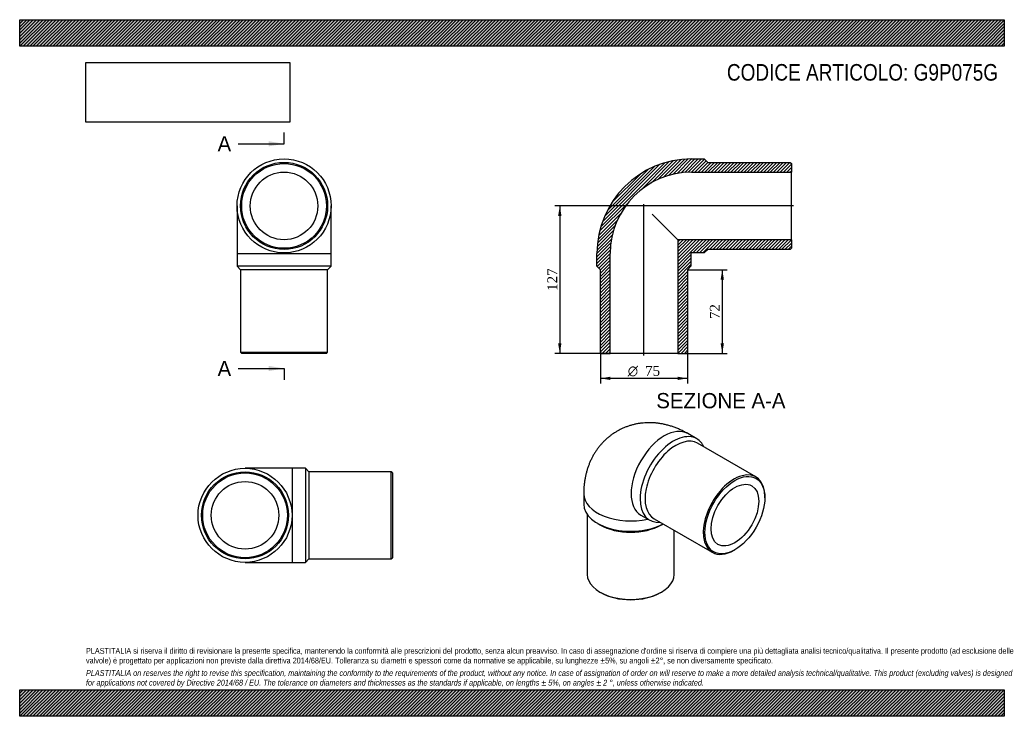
# Model space of a CAD drawing. Header units: millimetres. Extents: x 0 to 849, y 0 to 600.
import ezdxf
from ezdxf.enums import TextEntityAlignment as Align
from ezdxf.lldxf.tags import DXFTag

# ---------------------------------------------------------------- set-up
doc = ezdxf.new("R2010")
doc.units = ezdxf.units.MM
doc.header["$LTSCALE"] = 2.857143
for name, color, linetype in [('Default', 7, 'Continuous'), ('DV4_Default', 7, 'Continuous'), ('G9P075G', 7, 'Continuous')]:
    doc.layers.add(name, color=color, linetype=linetype)
doc.styles.add('SEACAD_Solid_Edge_ANSI', font='seans.ttf')
doc.styles.add('SEACAD_Solid_Edge_ANSI1_Symbols', font='semeca1.ttf')
doc.styles.add('SEACAD_Times_New_Roman', font='times.ttf')
tags = doc.linetypes.add('CENTER2', pattern=[28.575, 19.05, -3.175, 3.175, -3.175]).pattern_tags.tags
tags[10:11] = [DXFTag(74, 4), DXFTag(75, 0), DXFTag(340, '0'), DXFTag(46, 0.0), DXFTag(50, 0.0), DXFTag(44, 0.0), DXFTag(45, 0.0)]
tags[8:9] = [DXFTag(74, 4), DXFTag(75, 0), DXFTag(340, '0'), DXFTag(46, 0.0), DXFTag(50, 0.0), DXFTag(44, 0.0), DXFTag(45, 0.0)]
tags[6:7] = [DXFTag(74, 4), DXFTag(75, 0), DXFTag(340, '0'), DXFTag(46, 0.0), DXFTag(50, 0.0), DXFTag(44, 0.0), DXFTag(45, 0.0)]
tags[4:5] = [DXFTag(74, 4), DXFTag(75, 0), DXFTag(340, '0'), DXFTag(46, 0.0), DXFTag(50, 0.0), DXFTag(44, 0.0), DXFTag(45, 0.0)]
doc.dimstyles.new('ANSImm', dxfattribs={"dimtxt": 8.571429, "dimasz": 8.571429, "dimexe": 4.285714, "dimexo": 0, "dimgap": 2.142857, "dimtad": 1, "dimdsep": 46, "dimtxsty": 'SEACAD_Times_New_Roman', "dimblk1": '_SE_FILLED', "dimblk2": '_SE_FILLED', "dimsah": 1, "dimcen": 4.285714, "dimazin": 0, "dimtfac": 0.85, "dimtdec": 3, "dimtofl": 0, "dimtmove": 0, "dimatfit": 3, "dimfxl": 1, "dimarcsym": 0})
picture_1 = doc.add_image_def('image1.jpg', size_in_pixel=(4302, 1260))

# ---------------------------------------------------------------- blocks, each defined once
blk = doc.blocks.new('SE')
at = {"layer": 'G9P075G', "color": 7, "linetype": 'Continuous'}
for p, q in [((187.35, 439.61), (187.35, 398.61)), ((268.35, 398.61), (268.35, 439.61)), ((187.35, 398.61), (268.35, 398.61)), ((187.35, 398.61), (187.35, 387.61)), ((268.35, 387.61), (268.35, 398.61)), ((268.35, 387.61), (187.35, 387.61)), ((187.35, 387.61), (190.35, 384.61)), ((265.35, 384.61), (190.35, 384.61)), ((190.35, 384.61), (190.35, 313.61)), ((265.35, 384.61), (268.35, 387.61)), ((265.35, 313.61), (265.35, 384.61)), ((190.35, 313.61), (265.35, 313.61)), ((190.35, 313.61), (191.35, 312.61)), ((264.35, 312.61), (191.35, 312.61)), ((264.35, 312.61), (265.35, 313.61))]:
    blk.add_line(p, q, dxfattribs=at)
for radius in [40.5, 37.5, 36.5, 29.1]:
    blk.add_circle((227.85, 439.61), radius, dxfattribs=at)
blk = doc.blocks.new('SE1')
at = {"layer": 'G9P075G', "color": 7, "linetype": 'Continuous'}
for p, q in [((583.59, 239), (575.81, 243.49)), ((634.41, 206.19), (584.21, 235.17)), ((486.07, 191.68), (486.07, 182.69)), ((642.18, 188.21), (642.18, 189.02)), ((489.07, 173.86), (489.07, 122.27)), ((535.31, 173.34), (543.09, 168.85)), ((546.71, 170.22), (596.91, 141.24)), ((497.93, 166.16), (500.05, 164.93)), ((553.09, 164.93), (554.48, 165.74)), ((564.07, 122.27), (564.07, 160.2)), ((615.66, 143.09), (616.37, 143.5)), ((500.05, 106.96), (500.76, 106.56)), ((552.38, 106.56), (553.09, 106.96))]:
    blk.add_line(p, q, dxfattribs=at)
for centre, major_axis, start_param, end_param in [((555.56, 208.41), (-20.25, -35.07), 3.141593, 6.283185), ((563.34, 203.92), (20.25, 35.07), 0, 3.528909), ((565.46, 202.7), (18.75, 32.48), 0, 3.141593), ((563.34, 203.92), (20.25, 35.07), 5.895869, 6.283185), ((615.66, 173.71), (-18.75, -32.48), 2.356194, 6.283185), ((526.57, 191.68), (-40.5, 0), 6.283172, 6.283185), ((526.57, 191.68), (-40.5, 0), 0, 1.942639), ((526.57, 182.69), (40.5, 0), 3.141593, 5.472278), ((526.57, 180.24), (37.5, 0), 3.926991, 5.497787), ((615.66, 173.71), (-18.75, -32.48), 0, 0.785398), ((526.57, 122.27), (-37.5, 0), 0, 3.141593), ((526.57, 121.46), (36.5, 0), 3.926991, 5.497787)]:
    blk.add_ellipse(centre, major_axis=major_axis, ratio=0.57735, start_param=start_param, end_param=end_param, dxfattribs=at)
for major_axis in [(18.25, 31.61), (14.55, 25.2)]:
    blk.add_ellipse((616.37, 173.3), major_axis=major_axis, ratio=0.57735, dxfattribs=at)
blk.add_open_spline([(575.81, 243.49), (575.12, 243.88), (573.62, 244.73), (570.92, 246.11), (567.9, 247.49), (564.83, 248.73), (561.75, 249.81), (558.65, 250.72), (555.56, 251.47), (552.48, 252.07), (549.41, 252.5), (546.35, 252.77), (543.33, 252.89), (540.33, 252.85), (537.36, 252.65), (534.44, 252.31), (531.56, 251.82), (528.73, 251.18), (525.95, 250.41), (523.24, 249.49), (520.59, 248.44), (518.01, 247.25), (515.5, 245.94), (513.07, 244.5), (510.73, 242.94), (508.47, 241.27), (506.31, 239.48), (504.24, 237.59), (502.27, 235.59), (500.4, 233.49), (498.64, 231.3), (496.98, 229.01), (495.43, 226.64), (493.99, 224.18), (492.67, 221.64), (491.46, 219.02), (490.36, 216.32), (489.39, 213.54), (488.53, 210.69), (487.8, 207.78), (487.19, 204.79), (486.71, 201.73), (486.36, 198.61), (486.14, 195.49), (486.07, 193.09), (486.07, 191.91), (486.07, 191.68)], degree=3, knots=[0, 0, 0, 0, 0.016806, 0.043031, 0.069166, 0.095055, 0.120658, 0.145949, 0.170915, 0.195554, 0.219875, 0.243889, 0.267617, 0.291077, 0.314292, 0.337285, 0.360076, 0.382687, 0.405138, 0.427449, 0.449639, 0.471727, 0.493731, 0.515669, 0.537558, 0.559411, 0.581247, 0.603086, 0.624946, 0.646848, 0.668813, 0.690864, 0.713022, 0.735313, 0.757761, 0.780392, 0.803231, 0.826303, 0.849633, 0.873241, 0.897142, 0.921348, 0.94586, 0.970671, 0.995129, 1, 1, 1, 1], dxfattribs=at)
blk = doc.blocks.new('SE2')
at = {"layer": 'G9P075G', "color": 7, "linetype": 'Continuous'}
for p, q in [((235.2, 213.6), (194.2, 213.6)), ((235.2, 132.6), (235.2, 213.6)), ((246.2, 213.6), (235.2, 213.6)), ((246.2, 213.6), (246.2, 132.6)), ((249.2, 210.6), (246.2, 213.6)), ((249.2, 210.6), (249.2, 135.6)), ((320.2, 210.6), (249.2, 210.6)), ((320.2, 135.6), (320.2, 210.6)), ((321.2, 209.6), (320.2, 210.6)), ((321.2, 209.6), (321.2, 136.6)), ((320.2, 135.6), (321.2, 136.6)), ((194.2, 132.6), (235.2, 132.6)), ((235.2, 132.6), (246.2, 132.6)), ((246.2, 132.6), (249.2, 135.6)), ((249.2, 135.6), (320.2, 135.6))]:
    blk.add_line(p, q, dxfattribs=at)
for radius in [40.5, 37.5, 36.5, 29.1]:
    blk.add_circle((194.2, 173.1), radius, dxfattribs=at)
blk = doc.blocks.new('SE4')
at = {"color": 7, "linetype": 'Continuous', "style": 'SEACAD_Solid_Edge_ANSI'}
blk.add_text('A', height=13.14, dxfattribs=at).set_placement((170.54, 499.68), align=Align.TOP_LEFT)
blk = doc.blocks.new('SE5')
at = {"color": 7, "linetype": 'Continuous', "style": 'SEACAD_Solid_Edge_ANSI'}
blk.add_text('A', height=13.14, dxfattribs=at).set_placement((170.54, 306.17), align=Align.TOP_LEFT)
blk = doc.blocks.new('SEANNOT_GROUP')
at = {"linetype": 'Continuous'}
blk.add_hatch(color=7, dxfattribs=at).paths.add_polyline_path([(214.71, 490.91), (227.85, 493.11), (214.71, 495.3)])
at = {"color": 7, "linetype": 'Continuous'}
blk.add_lwpolyline([(188.42, 493.11), (227.85, 493.11)], dxfattribs=at)
blk = doc.blocks.new('SEANNOT_GROUP1')
at = {"linetype": 'Continuous'}
blk.add_hatch(color=7, dxfattribs=at).paths.add_polyline_path([(214.71, 297.4), (227.85, 299.59), (214.71, 301.79)])
at = {"color": 7, "linetype": 'Continuous'}
blk.add_lwpolyline([(188.42, 299.59), (227.85, 299.59)], dxfattribs=at)
blk = doc.blocks.new('SE3')
at = {"layer": 'Default', "color": 7, "linetype": 'CENTER2'}
for p, q in [((227.85, 493.11), (227.85, 502.96)), ((227.85, 299.59), (227.85, 289.74))]:
    blk.add_line(p, q, dxfattribs=at)
at = {"layer": 'Default', "color": 7, "linetype": 'CENTER2', "const_width": 0.0001}
blk.add_lwpolyline([(227.85, 493.11), (227.85, 299.59)], dxfattribs=at)
at = {"layer": 'Default'}
for name in ['SE4', 'SEANNOT_GROUP', 'SE5', 'SEANNOT_GROUP1']:
    blk.add_blockref(name, (0, 0), dxfattribs=at)
blk = doc.blocks.new('SE6')
at = {"layer": 'G9P075G', "linetype": 'Continuous'}
h = blk.add_hatch(dxfattribs=at)
h.set_pattern_fill('LINE', scale=0.62992, angle=45, style=0)
edge = h.paths.add_edge_path()
edge.add_line((664.04, 477.11), (593.04, 477.11))
edge.add_line((593.04, 477.11), (590.04, 480.11))
edge.add_line((590.04, 480.11), (579.04, 480.11))
edge.add_arc((579.04, 398.61), 81.5, 90, 180)
edge.add_line((497.54, 398.61), (497.54, 387.61))
edge.add_line((497.54, 387.61), (500.54, 384.61))
edge.add_line((500.54, 384.61), (500.54, 313.61))
edge.add_line((500.54, 313.61), (501.54, 312.61))
edge.add_line((501.54, 312.61), (508.94, 312.61))
edge.add_line((508.94, 312.61), (508.94, 398.61))
edge.add_arc((579.04, 398.61), 70.1, 90, 180, ccw=False)
edge.add_line((579.04, 468.71), (665.04, 468.71))
edge.add_line((665.04, 468.71), (665.04, 476.11))
edge.add_line((665.04, 476.11), (664.04, 477.11))
h = blk.add_hatch(dxfattribs=at)
h.set_pattern_fill('LINE', scale=0.62992, angle=45, style=0)
edge = h.paths.add_edge_path()
edge.add_line((665.04, 403.11), (665.04, 410.51))
edge.add_line((665.04, 410.51), (567.14, 410.51))
edge.add_line((567.14, 410.51), (567.14, 312.61))
edge.add_line((567.14, 312.61), (574.54, 312.61))
edge.add_line((574.54, 312.61), (575.54, 313.61))
edge.add_line((575.54, 313.61), (575.54, 384.61))
edge.add_line((575.54, 384.61), (578.54, 387.61))
edge.add_line((578.54, 387.61), (578.54, 398.61))
edge.add_arc((579.04, 398.61), 0.5, 90, 180, ccw=False)
edge.add_line((579.04, 399.11), (590.04, 399.11))
edge.add_line((590.04, 399.11), (593.04, 402.11))
edge.add_line((593.04, 402.11), (664.04, 402.11))
edge.add_line((664.04, 402.11), (665.04, 403.11))
at = {"layer": 'DV4_Default', "color": 7, "linetype": 'CENTER2'}
for p, q in [((666.79, 439.61), (536.78, 439.61)), ((538.04, 310.86), (538.04, 441.11))]:
    blk.add_line(p, q, dxfattribs=at)
at = {"layer": 'G9P075G', "color": 7, "linetype": 'Continuous'}
for p, q in [((579.04, 480.11), (590.04, 480.11)), ((590.04, 480.11), (593.04, 477.11)), ((593.04, 477.11), (664.04, 477.11)), ((664.04, 477.11), (665.04, 476.11)), ((665.04, 476.11), (665.04, 468.71)), ((579.04, 468.71), (665.04, 468.71)), ((665.04, 410.51), (665.04, 468.71)), ((545.07, 432.57), (567.14, 410.51)), ((665.04, 410.51), (567.14, 410.51)), ((567.14, 410.51), (567.14, 312.61)), ((665.04, 410.51), (665.04, 403.11)), ((590.04, 399.11), (579.04, 399.11)), ((593.04, 402.11), (590.04, 399.11)), ((664.04, 402.11), (593.04, 402.11)), ((665.04, 403.11), (664.04, 402.11)), ((497.54, 387.61), (497.54, 398.61)), ((508.94, 312.61), (508.94, 398.61)), ((578.54, 398.61), (578.54, 387.61)), ((500.54, 384.61), (497.54, 387.61)), ((500.54, 313.61), (500.54, 384.61)), ((578.54, 387.61), (575.54, 384.61)), ((575.54, 384.61), (575.54, 313.61)), ((501.54, 312.61), (500.54, 313.61)), ((501.54, 312.61), (508.94, 312.61)), ((567.14, 312.61), (508.94, 312.61)), ((567.14, 312.61), (574.54, 312.61)), ((575.54, 313.61), (574.54, 312.61))]:
    blk.add_line(p, q, dxfattribs=at)
for radius in [81.5, 70.1, 0.5]:
    blk.add_arc((579.04, 398.61), radius, 90, 180, dxfattribs=at)
blk = doc.blocks.new('GDimGGroup')
at = {"layer": 'Default', "linetype": 'Continuous'}
for points in [[(509.11, 289.65), (509.11, 292.5), (500.54, 291.07)], [(566.96, 289.65), (575.54, 291.07), (566.96, 292.5)]]:
    blk.add_hatch(color=7, dxfattribs=at).paths.add_polyline_path(points)
at = {"layer": 'Default', "color": 7, "linetype": 'Continuous'}
for p, q in [((500.54, 313.61), (500.54, 286.79)), ((575.54, 313.61), (575.54, 286.79)), ((575.54, 291.07), (500.54, 291.07))]:
    blk.add_line(p, q, dxfattribs=at)
for s, height, style, p in [('O', 8.57, 'SEACAD_Solid_Edge_ANSI1_Symbols', (524.08, 301.79)), ('75', 8.571, 'SEACAD_Times_New_Roman', (539, 301.79))]:
    blk.add_text(s, height=height, dxfattribs=dict(at, style=style)).set_placement(p, align=Align.TOP_LEFT)
blk = doc.blocks.new('DMBLK1')
at = {"layer": 'Default', "linetype": 'Continuous'}
for points in [[(464.05, 431.03), (466.91, 431.03), (465.48, 439.61)], [(464.05, 321.18), (465.48, 312.61), (466.91, 321.18)]]:
    blk.add_hatch(color=7, dxfattribs=at).paths.add_polyline_path(points)
at = {"layer": 'Default', "color": 7, "linetype": 'Continuous'}
for p, q in [((538.04, 439.61), (461.19, 439.61)), ((465.48, 439.61), (465.48, 312.61)), ((508.94, 312.61), (461.19, 312.61))]:
    blk.add_line(p, q, dxfattribs=at)
at = {"layer": 'Default', "color": 7, "linetype": 'Continuous', "style": 'SEACAD_Times_New_Roman'}
blk.add_text('127', height=8.571, rotation=90, dxfattribs=at).set_placement((454.76, 366.36), align=Align.TOP_LEFT)
blk = doc.blocks.new('_SE_FILLED')
at = {"color": 0}
blk.add_line((0, 0), (-1, 0), dxfattribs=at)
blk.add_solid([(0, 0), (-1, -0.1665), (-1, 0.1665), (0, 0)], dxfattribs=at)
blk = doc.blocks.new('DMBLK2')
at = {"layer": 'Default', "linetype": 'Continuous'}
for points in [[(606.94, 376.03), (605.51, 384.61), (604.08, 376.03)], [(606.94, 321.18), (604.08, 321.18), (605.51, 312.61)]]:
    blk.add_hatch(color=7, dxfattribs=at).paths.add_polyline_path(points)
at = {"layer": 'Default', "color": 7, "linetype": 'Continuous'}
for p, q in [((575.54, 384.61), (609.8, 384.61)), ((605.51, 384.61), (605.51, 312.61)), ((567.14, 312.61), (609.8, 312.61))]:
    blk.add_line(p, q, dxfattribs=at)
at = {"layer": 'Default', "color": 7, "linetype": 'Continuous', "style": 'SEACAD_Times_New_Roman'}
blk.add_text('72', height=8.571, rotation=90, dxfattribs=at).set_placement((594.8, 342.11), align=Align.TOP_LEFT)

msp = doc.modelspace()

# ---------------------------------------------------------------- hatches: boundary and pattern name
at = {"layer": 'Default', "linetype": 'Continuous'}
h = msp.add_hatch(dxfattribs=at)
h.set_pattern_fill('LINE', scale=0.629921, angle=45, style=0)
h.paths.add_polyline_path([(848.571, 577.143), (848.571, 600), (0, 600), (0, 577.143)])
for points in [[(848.571, 577.143), (848.571, 600), (0, 600), (0, 577.143)], [(848.571, 0), (848.571, 22.857), (0, 22.857), (0, 0)]]:
    msp.add_hatch(color=7, dxfattribs=at).paths.add_polyline_path(points)
h = msp.add_hatch(dxfattribs=at)
h.set_pattern_fill('LINE', scale=0.62992, angle=45, style=0)
h.paths.add_polyline_path([(848.571, 0), (848.571, 22.857), (0, 22.857), (0, 0)])

# ---------------------------------------------------------------- linework, layer by layer
at = {"layer": 'Default', "color": 7, "linetype": 'Continuous'}
for p, q in [((0, 600), (848.571, 600)), ((0, 577.143), (0, 600)), ((848.571, 600), (848.571, 577.143)), ((848.571, 577.143), (0, 577.143)), ((0, 22.857), (848.571, 22.857)), ((0, 0), (0, 22.857)), ((848.571, 22.857), (848.571, 0)), ((848.571, 0), (0, 0))]:
    msp.add_line(p, q, dxfattribs=at)

# ---------------------------------------------------------------- block references
at = {"layer": 'Default'}
for name in ['SE3', 'SE', 'SE6', 'GDimGGroup', 'SE1', 'SE2']:
    msp.add_blockref(name, (0, 0), dxfattribs=at)

# ---------------------------------------------------------------- texts
at = {"layer": 'Default', "color": 7, "linetype": 'Continuous', "style": 'SEACAD_Solid_Edge_ANSI'}
msp.add_text('SEZIONE A-A', height=13.14286, dxfattribs=at).set_placement((548.648, 278.439), align=Align.TOP_LEFT)
at = {"layer": 'Default', "attachment_point": 1}
for s, insert, char_height, width in [('{\\fArial Narrow|b0||i0||c0|p34;\\C7;\\H14.28571429;\\W1.;CODICE ARTICOLO: G9P075G}', (609.497, 561.802), 14.28571, 235.47244), ("{\\fArial Narrow|b0||i0||c0|p34;\\C7;\\H5.;\\W1.;PLASTITALIA si riserva il diritto di revisionare la presente specifica, mantenendo la conformità alle prescrizioni del prodotto, senza alcun preavviso. In caso di assegnazione d'ordine si riserva di compiere una più dettagliata analisi tecnico/qualitativa. Il presente prodotto (ad esclusione delle \\P}{\\fArial Narrow|b0||i0||c0|p34;\\C7;\\H5.;\\W1.;valvole) è progettato per applicazioni non previste dalla direttiva 2014/68/EU. Tolleranza su diametri e spessori come da normative se applicabile, su lunghezze ±5%, su angoli ±2°, se non diversamente specificato.\\P}{\\fArial Narrow|b0||i0||c0|p34;\\C7;\\H1.428571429;\\W1.;   \\P}{\\fArial Narrow|b0||i1||c0|p34;\\C7;\\H5.;\\W1.;PLASTITALIA on reserves the right to revise this specification, maintaining the conformity to the requirements of the product, without any notice. In case of assignation of order on will reserve to make a more detailed analysis technical/qualitative. This product (excluding valves) is designed \\P}{\\fArial Narrow|b0||i1||c0|p34;\\C7;\\H5.;\\W1.;for applications not covered by Directive 2014/68 / EU. The tolerance on diameters and thicknesses as the standards if applicable, on lengths ± 5%, on angles ± 2 °, unless otherwise indicated.\\P}", (57.143, 58.864), 5, 734.28571)]:
    msp.add_mtext(s, dxfattribs=dict(at, insert=insert, char_height=char_height, width=width))

# ---------------------------------------------------------------- dimensions: what is measured, and where the dimension line sits
at = {"layer": 'Default', "color": 7, "linetype": 'Continuous'}
for base, p1, p2, picture, middle in [((453.822, 325.234), (538.036, 439.605), (508.936, 312.605), 'DMBLK1', (465.478, 376.105)), ((605.51, 312.605), (575.536, 384.605), (567.136, 312.605), 'DMBLK2', (605.51, 348.605))]:
    dim = msp.add_linear_dim(base=base, p1=p1, p2=p2, angle=90, text='\\A1;<>', dimstyle='ANSImm', dxfattribs=at)
    dim.commit()
    dim.dimension.update_dxf_attribs({"geometry": picture, "text_midpoint": middle, "dimtype": 160})

# ---------------------------------------------------------------- pictures from other files: only their frames are drawn
image = msp.add_image(picture_1, insert=(57.143, 511.723), size_in_units=(175.592, 51.429))
image.dxf.flags = 7

doc.saveas('drawing.dxf')
